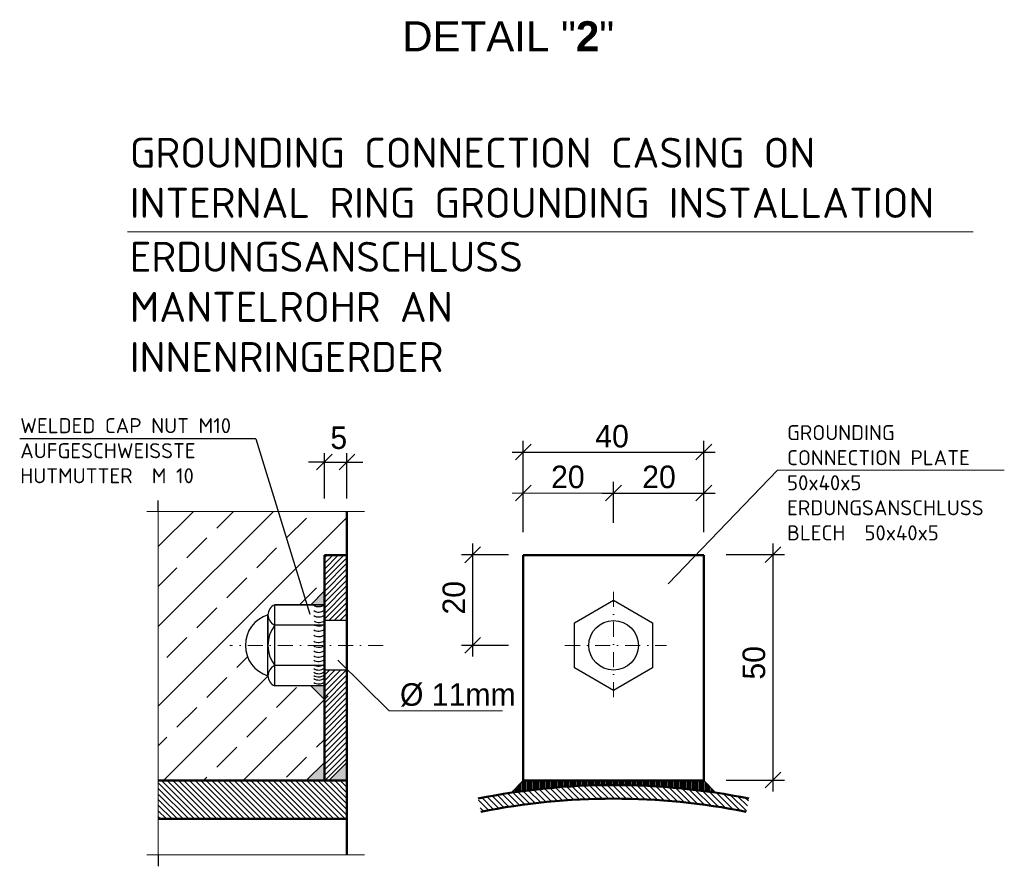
# Model space of a CAD drawing. Header units: millimetres. Extents: x -61498 to 746175, y -1322 to 24596.
# Tile 10 of 37: x 17206 to 20479, y 13118 to 15935. Entities that reach past the tile are written whole.
import ezdxf

# ---------------------------------------------------------------- set-up
doc = ezdxf.new("R2010")
doc.units = ezdxf.units.MM
doc.linetypes.add('STRICHPUNKT2', pattern=[0.5, 0.25, -0.125, 0, -0.125])
for name, color, linetype, lineweight in [('P------T2', 7, 'Continuous', 18), ('P------T7', 7, 'Continuous', 18), ('PDSMD', 7, 'Continuous', 18)]:
    doc.layers.add(name, color=color, linetype=linetype, lineweight=lineweight)

msp = doc.modelspace()

# ---------------------------------------------------------------- hatches: boundary and pattern name
at = {"layer": 'PDSMD', "lineweight": -3}
h = msp.add_hatch(dxfattribs=at)
h.set_pattern_fill('ANSI33', scale=750, angle=270, style=0)
h.set_pattern_definition([(45, (2353633.61, -1294279.42), (132.582521, -132.582521), []), (45, (2353633.61, -1294146.84), (132.582521, -132.582521), [93.75, -46.875])])
h.paths.add_polyline_path([(17666.70073, 14299.43965), (18293.70891, 14299.43965), (18293.70891, 14153.6596), (18218.70891, 14153.6596), (18218.70891, 14033.7682), (18173.70891, 13988.6596), (18053.70891, 13988.6596, 0.3027756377), (18031.20891, 13954.9096, 0.7407407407), (18031.20891, 13752.4096, 0.3027756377), (18053.70891, 13718.6596), (18173.70891, 13718.6596), (18218.70891, 13673.6596), (18218.70891, 13463.6596), (18158.70891, 13403.6596), (17666.70073, 13403.6596)])
at = {"layer": 'PDSMD'}
h = msp.add_hatch(dxfattribs=at)
h.set_pattern_fill('ANSI31', scale=105, style=0)
h.set_pattern_definition([(45, (7745.657, 12785.015), (-9.280777, 9.280777), [])])
h.paths.add_polyline_path([(18293.70891, 14153.6596), (18218.70891, 14153.6596), (18218.70891, 13936.1596), (18293.70891, 13936.1596)])
h.paths.add_polyline_path([(18293.70891, 13771.1596), (18218.70891, 13771.1596), (18218.70891, 13403.6596), (18233.70891, 13403.6596), (18293.70891, 13463.6596)])
h = msp.add_hatch(color=7, dxfattribs=at)
h.paths.add_polyline_path([(18173.70891, 13988.6596), (18218.70891, 13988.6596), (18218.60044, 14033.65947)])
h.paths.add_polyline_path([(18218.70891, 13718.6596), (18173.70891, 13718.6596), (18218.70891, 13673.6596)])
at = {"layer": 'PDSMD', "lineweight": -3}
h = msp.add_hatch(dxfattribs=at)
h.set_pattern_fill('ANSI31', scale=15000, angle=270, style=0)
h.set_pattern_definition([(45, (2353633.6, -1294279.4), (1325.8252, -1325.8252), [])])
edge = h.paths.add_edge_path()
edge.add_line((18293.70891, 13463.6596), (18233.70891, 13403.6596))
edge.add_line((18233.70891, 13403.6596), (18218.70891, 13403.6596))
edge.add_line((18218.70891, 13403.6596), (18218.70891, 13463.6596))
edge.add_line((18218.70891, 13463.6596), (18218.70891, 13685.11166))
edge.add_spline(control_points=[(18218.70891, 13685.11166), (18224.31658, 13686.36678), (18235.24723, 13688.81332), (18245.12604, 13670.78513), (18263.5785, 13684.4805), (18275.68316, 13663.36743), (18288.17912, 13674.6591), (18293.0827, 13674.81394), (18293.70891, 13674.74889)], knot_values=[0.0015700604, 0.0015700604, 0.0015700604, 0.0015700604, 0.0026138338, 0.0036046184, 0.0046627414, 0.0058708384, 0.0068893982, 0.0070439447, 0.0070439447, 0.0070439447, 0.0070439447], degree=3, periodic=0)
edge.add_line((18293.70891, 13674.74889), (18293.70891, 13463.6596))
for points in [[(18218.70891, 13463.6596), (18218.70891, 13403.6596), (18158.70891, 13403.6596)], [(18293.70891, 13463.6596), (18293.70891, 13403.6596), (18233.70891, 13403.6596)]]:
    msp.add_hatch(color=7, dxfattribs=at).paths.add_polyline_path(points)
h = msp.add_hatch(dxfattribs=at)
h.set_pattern_fill('ANSI31', scale=105, angle=180, style=0)
h.set_pattern_definition([(135, (2353633.61, -1294279.422), (9.2807765, 9.2807765), [])])
h.paths.add_polyline_path([(17666.70073, 13403.6596), (17666.70073, 13276.1596), (18293.70891, 13276.1596), (18293.70891, 13403.6596)])
h = msp.add_hatch(dxfattribs=at)
h.set_pattern_fill('ANSI31', scale=112.5, style=0)
h.set_pattern_definition([(315, (-198258.387, 795487.516), (-9.9436891, -9.9436891), [])])
h.paths.add_polyline_path([(19630.13043, 13344.10956), (19621.3069, 13299.98309, 0.049379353), (19180.13043, 13343.6596), (19180.13043, 13388.6596, -0.049379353)])
h.paths.add_polyline_path([(18738.95396, 13299.98309), (18730.13043, 13344.10956, -0.049379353), (19180.13043, 13388.6596), (19180.13043, 13343.6596, 0.049379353)])
h = msp.add_hatch(dxfattribs=at)
h.set_pattern_fill('LINE', scale=37.5, angle=90, style=0)
h.set_pattern_definition([(270, (-198258.3867, 795487.516), (-4.6875, -3e-16), [])])
h.paths.add_polyline_path([(19180.13043, 13403.6596), (19180.13043, 13388.6596, 0.0372331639), (18839.74823, 13363.2774), (18880.13043, 13403.6596)])
h.paths.add_polyline_path([(19180.13043, 13388.6596), (19180.13043, 13403.6596), (19480.13043, 13403.6596), (19520.51263, 13363.2774, 0.0372331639)])

# ---------------------------------------------------------------- linework, layer by layer
at = {"layer": 'PDSMD', "color": 7}
for p, q in [((17564.15054, 15228.91449), (20375.43637, 15228.91449)), ((19724.98207, 14436.59213), (19362.09096, 14057.95094)), ((19724.98207, 14436.59213), (20479.07969, 14436.59213))]:
    msp.add_line(p, q, dxfattribs=at)
at = {"layer": 'PDSMD', "color": 7, "lineweight": -3, "ltscale": 0.02}
for p, q in [((17991.12031, 14540.63183), (17205.94411, 14540.63183)), ((17991.12031, 14540.63183), (18170.71115, 13957.0412)), ((18218.70891, 14341.69036), (18218.70891, 14493.01513)), ((18293.70884, 14341.69036), (18293.70884, 14493.01513)), ((18218.70891, 14463.516), (18166.20891, 14463.516)), ((18218.70891, 14463.516), (18293.70884, 14463.516)), ((18293.70884, 14463.516), (18346.20884, 14463.516))]:
    msp.add_line(p, q, dxfattribs=at)
at = {"layer": 'PDSMD', "color": 7, "lineweight": -3}
for p, q in [((18880.13043, 14230.42247), (18880.13043, 14534.2468)), ((19480.12987, 14230.42247), (19480.12987, 14534.2468)), ((18842.63043, 14496.7468), (19517.62987, 14496.7468))]:
    msp.add_line(p, q, dxfattribs=at)
at = {"layer": 'PDSMD', "color": 7, "lineweight": -2}
for p, q in [((18906.38043, 14522.9968), (18853.88043, 14470.4968)), ((19506.37987, 14522.9968), (19453.87987, 14470.4968)), ((18192.45891, 14437.266), (18244.95891, 14489.766)), ((18319.95884, 14489.766), (18267.45884, 14437.266))]:
    msp.add_line(p, q, dxfattribs=at)
at = {"layer": 'PDSMD', "color": 7, "lineweight": -2, "ltscale": 200}
for p, q in [((18906.38043, 14386.33119), (18853.88043, 14333.83119)), ((19206.38015, 14386.33119), (19153.88015, 14333.83119)), ((19506.37987, 14386.33119), (19453.87987, 14333.83119)), ((18738.26604, 14181.16172), (18685.76604, 14128.66172)), ((19736.57845, 14181.70722), (19684.07845, 14129.20722)), ((18738.26604, 13879.9096), (18685.76604, 13827.4096)), ((19736.57845, 13431.70792), (19684.07845, 13379.20792))]:
    msp.add_line(p, q, dxfattribs=at)
at = {"layer": 'PDSMD', "color": 7, "ltscale": 200}
for p, q in [((18880.13043, 14260.76417), (18880.13043, 14397.58119)), ((19180.13015, 14260.76417), (19180.13015, 14397.58119)), ((18842.63043, 14360.08119), (19217.63015, 14360.08119)), ((17666.70073, 14299.43965), (17628.61776, 14299.43965)), ((17666.70073, 13156.59661), (17666.70073, 14299.43965)), ((18352.48905, 14299.43965), (17666.70073, 14299.43965)), ((18434.28435, 13635.54223), (18263.62968, 13803.82475)), ((18434.28435, 13635.54223), (18810.42397, 13635.54223)), ((18352.48905, 13156.59661), (17628.61776, 13156.59661))]:
    msp.add_line(p, q, dxfattribs=at)
at = {"layer": 'PDSMD', "color": 7, "lineweight": -3, "ltscale": 200}
for p, q in [((19180.13015, 14260.76417), (19180.13015, 14397.58119)), ((19480.12987, 14260.76417), (19480.12987, 14397.58119)), ((19142.63015, 14360.08119), (19517.62987, 14360.08119)), ((17666.70073, 14299.43965), (17666.70073, 14335.90993)), ((18712.01604, 13816.1596), (18712.01604, 14192.41172)), ((19710.32845, 13367.95792), (19710.32845, 14192.95722)), ((18830.85188, 14154.91172), (18674.51604, 14154.91172)), ((19554.26112, 14155.45722), (19747.82845, 14155.45722)), ((18218.60044, 14033.65947), (18173.70891, 13988.6596)), ((18218.70891, 13988.6596), (18218.60044, 14033.65947)), ((18053.70891, 13718.6596), (18053.70891, 13988.6596)), ((18218.70891, 13988.6596), (18053.70891, 13988.6596)), ((18053.70891, 13988.6596), (18218.70891, 13988.6596)), ((18218.70891, 13988.6596), (18173.70891, 13988.6596)), ((18031.20891, 13954.9096), (18031.20891, 13853.6596)), ((18031.20891, 13752.4096), (18031.20891, 13954.9096)), ((18218.70891, 13921.1596), (18053.70891, 13921.1596)), ((18293.70891, 13936.1596), (18218.70891, 13936.1596)), ((18830.85188, 13853.6596), (18674.51604, 13853.6596)), ((18218.70891, 13786.1596), (18053.70891, 13786.1596)), ((18293.70891, 13771.1596), (18218.70891, 13771.1596)), ((18218.70891, 13718.6596), (18053.70891, 13718.6596)), ((18218.70891, 13718.6596), (18173.70891, 13718.6596)), ((18218.70891, 13673.6596), (18173.70891, 13718.6596)), ((18218.70891, 13718.6596), (18218.70891, 13673.6596)), ((18218.70891, 13463.6596), (18158.70891, 13403.6596)), ((18218.70891, 13403.6596), (18218.70891, 13463.6596)), ((18293.70891, 13463.6596), (18233.70891, 13403.6596)), ((18293.70891, 13403.6596), (18293.70891, 13463.6596)), ((18203.70891, 13403.6596), (18143.70891, 13403.6596)), ((18293.70891, 13403.6596), (18233.70891, 13403.6596)), ((18293.70891, 13403.6596), (18248.70891, 13403.6596)), ((18880.13043, 13403.6596), (18839.74823, 13363.2774)), ((19480.13043, 13403.6596), (19520.51263, 13363.2774)), ((19554.26112, 13405.45792), (19747.82845, 13405.45792)), ((17666.70073, 13156.59661), (17666.70073, 13118.49135))]:
    msp.add_line(p, q, dxfattribs=at)
at = {"layer": 'PDSMD', "color": 7, "lineweight": 50, "ltscale": 200}
for p, q in [((18293.70891, 13156.59661), (18293.70891, 14299.43965)), ((18218.70891, 14153.6596), (18218.70891, 13403.6596)), ((18293.70891, 14153.6596), (18218.70891, 14153.6596)), ((19480.13043, 14153.6596), (18880.13043, 14153.6596)), ((18880.13043, 13403.6596), (18880.13043, 14153.6596)), ((19480.13043, 13403.6596), (19480.13043, 14153.6596)), ((18293.70891, 13403.6596), (17666.70073, 13403.6596)), ((19480.13043, 13403.6596), (18880.13043, 13403.6596)), ((18293.70891, 13276.1596), (17666.70073, 13276.1596))]:
    msp.add_line(p, q, dxfattribs=at)
at = {"layer": 'PDSMD', "color": 7, "linetype": 'STRICHPUNKT2', "ltscale": 200}
for p, q in [((19180.13043, 13681.3202), (19180.13043, 14042.37172)), ((18414.38921, 13853.6596), (17904.74075, 13853.6596)), ((19018.61491, 13853.6596), (19356.02194, 13853.6596))]:
    msp.add_line(p, q, dxfattribs=at)
at = {"layer": 'PDSMD', "color": 7, "lineweight": -3}
msp.add_lwpolyline([(19310.03424, 13778.6596), (19180.13043, 13703.6596), (19050.22662, 13778.6596), (19050.22662, 13928.6596), (19180.13043, 14003.6596), (19310.03424, 13928.6596)], close=True, dxfattribs=at)
msp.add_circle((19180.13043, 13853.6596), 82.5, dxfattribs=at)
for centre, radius, start, end in [((18067.77141, 13954.9096), 36.5625, 112.61986495, 247.38013505), ((18199.85483, 14013.9187), 31.51981, 238.23913618, 306.7386696), ((18062.05266, 13853.6596), 105.84375, 106.94228927, 253.05771073), ((18199.85483, 13979.47321), 31.51981, 238.23913618, 306.7386696), ((18199.85594, 13995.88916), 31.51981, 238.23913618, 306.7386696), ((18143.70891, 13853.6596), 112.5, 143.13010235, 216.86989765), ((18199.85483, 13949.65504), 31.51981, 238.23913618, 306.7386696), ((18201.17164, 13961.22022), 31.51981, 238.23913618, 306.7386696), ((18199.85483, 13932.43367), 31.51981, 238.23913618, 306.7386696), ((18199.85483, 13914.18068), 31.51981, 238.23913618, 306.7386696), ((18199.85483, 13894.62181), 31.51981, 238.23913618, 306.7386696), ((18199.85483, 13878.70632), 31.51981, 238.23913618, 306.7386696), ((18199.85483, 13861.75921), 31.51981, 238.23913618, 306.7386696), ((18199.85483, 13845.80327), 31.51981, 238.23913618, 306.7386696), ((18067.77141, 13752.4096), 36.5625, 112.61986495, 247.38013505), ((18199.85483, 13831.45325), 31.51981, 238.23913618, 306.7386696), ((18199.85483, 13815.9851), 31.51981, 238.23913618, 306.7386696), ((18199.85483, 13802.95564), 31.51981, 238.23913618, 306.7386696), ((18199.85483, 13790.79251), 31.51981, 238.23913618, 306.7386696), ((18199.85483, 13780.36014), 31.51981, 238.23913618, 306.7386696), ((18199.85483, 13769.71367), 31.51981, 238.23913618, 306.7386696), ((18199.85483, 13756.6842), 31.51981, 238.23913618, 306.7386696)]:
    msp.add_arc(centre, radius, start, end, dxfattribs=at)
at = {"layer": 'PDSMD', "color": 7, "lineweight": 50}
for radius in [2295, 2250]:
    msp.add_arc((19180.13043, 11093.6596), radius, 78.69227057, 101.30772943, dxfattribs=at)

# ---------------------------------------------------------------- texts
at = {"layer": 'P------T2', "color": 7, "char_height": 50, "attachment_point": 1}
for s, insert, width in [('{\\fISOCPEUR|b0|i0|c0|p34;WELDED CAP NUT M10 AUFGESCHWEISSTE HUTMUTTER  M 10}', (17207.718, 14609.44734), 949.2132745), ('{\\fISOCPEUR|b0|i0|c0|p34;GROUNDING CONNECTION PLATE 50x40x5\\PERDUNGSANSCHLUSS BLECH  50x40x5}', (19757.00564, 14586.25995), 724.6719269)]:
    msp.add_mtext(s, dxfattribs=dict(at, insert=insert, width=width))
at = {"layer": 'P------T7', "color": 7, "linetype": 'Continuous', "lineweight": 25, "insert": (18477.56026, 15829.86714), "char_height": 100, "attachment_point": 7}
msp.add_mtext('{\\fArial|b0|i0|c0|p34;\\C256;DETAIL "\\fArial|b1|i0|c0|p34;2\\fArial|b0|i0|c0|p34;"}', dxfattribs=at)
at = {"layer": 'PDSMD', "color": 7, "lineweight": -3, "ltscale": 0.02}
for s, p in [('5', (18238.70887, 14506.93965)), ('Ø 11mm', (18470.09746, 13652.59581))]:
    msp.add_text(s, height=75, dxfattribs=at).set_placement(p)
at = {"layer": 'PDSMD', "color": 7, "char_height": 100, "attachment_point": 1}
for s, insert, width in [('{\\fISOCPEUR|b0|i0|c0|p34;GROUNDING CONNECTION CASING ON INTERNAL RING GROUNDING INSTALLATION}', (17572.08658, 15542.36888), 2806.0149916), ('{\\fISOCPEUR|b0|i0|c0|p34;ERDUNGSANSCHLUSS MANTELROHR AN INNENRINGERDER}', (17572.08658, 15196.15441), 2134.2370899)]:
    msp.add_mtext(s, dxfattribs=dict(at, insert=insert, width=width))
at = {"layer": 'PDSMD', "color": 7, "lineweight": -3, "ltscale": 0.02, "char_height": 75, "attachment_point": 5}
for s, insert in [(' 40', (19161.15915, 14549.15843)), (' 20', (19014.32106, 14413.54089)), (' 20', (19317.2487, 14413.54089))]:
    msp.add_mtext(s, dxfattribs=dict(at, insert=insert))
at = {"layer": 'PDSMD', "color": 7, "lineweight": -3, "ltscale": 0.02, "char_height": 75, "attachment_point": 5, "rotation": 90}
for s, insert in [(' 20', (18649.6767, 13997.98747)), (' 50', (19647.02094, 13781.57922))]:
    msp.add_mtext(s, dxfattribs=dict(at, insert=insert))

doc.saveas('drawing.dxf')
